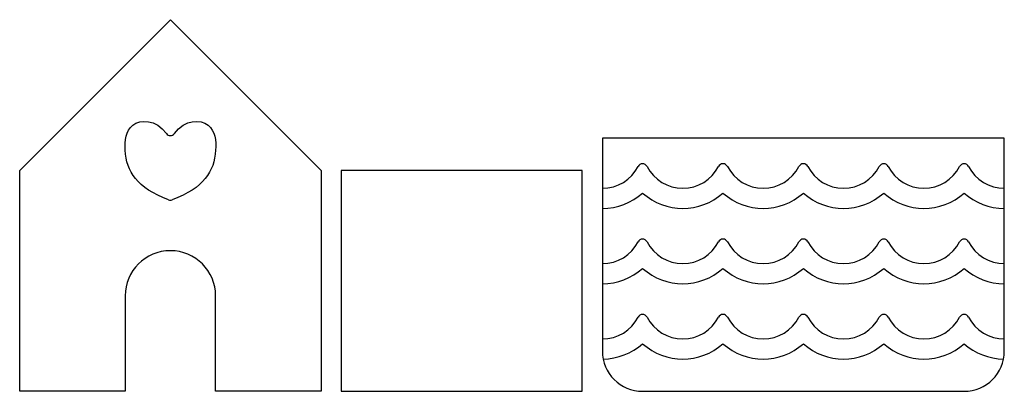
# Model space of a CAD drawing. Header units: millimetres. Extents: x -15 to 83, y 0 to 37.
import ezdxf

# ---------------------------------------------------------------- set-up
doc = ezdxf.new("R2010")
doc.units = ezdxf.units.MM

msp = doc.modelspace()

# ---------------------------------------------------------------- linework, layer by layer
at = {"color": 7, "linetype": 'Continuous', "lineweight": 25}
for p, q in [((-15, 22), (0, 37)), ((0, 37), (15, 22)), ((43, 25.213), (43, 4)), ((83, 25.213), (43, 25.213)), ((83, 4), (83, 25.213)), ((-15, 0), (-15, 22)), ((15, 22), (15, 0)), ((17, 22), (17, 0)), ((41, 22), (17, 22)), ((41, 0), (41, 22)), ((-4.5, 9.5), (-4.5, 0)), ((4.5, 0), (4.5, 9.5)), ((-4.5, 0), (-15, 0)), ((15, 0), (4.5, 0)), ((17, 0), (41, 0)), ((47, 0), (79, 0))]:
    msp.add_line(p, q, dxfattribs=at)
for centre, radius, start, end in [((0, 25.961), 0.5, 216.39959, 323.60041), ((47, 22.152), 0.5, 27.26597, 152.734), ((55, 22.152), 0.5, 27.26602, 152.73398), ((63, 22.152), 0.5, 27.26602, 152.73398), ((71, 22.152), 0.5, 27.26602, 152.73398), ((79, 22.152), 0.5, 27.266, 152.73403), ((43, 24.213), 4, 270, 332.734), ((51, 24.213), 4, 207.26597, 332.73398), ((59, 24.213), 4, 207.26602, 332.73398), ((67, 24.213), 4, 207.26602, 332.73398), ((75, 24.213), 4, 207.26602, 332.73403), ((83, 24.213), 4, 207.266, 269.99908), ((43, 24.213), 6, 270, 311.81034), ((51, 24.213), 6, 228.18963, 311.81034), ((59, 24.213), 6, 228.18966, 311.81034), ((67, 24.213), 6, 228.18966, 311.81034), ((75, 24.213), 6, 228.18966, 311.81037), ((83, 24.213), 6, 228.18966, 269.99939), ((0, 19.533), 0.5, 249.30676, 290.69324), ((43, 16.713), 4, 270, 332.734), ((47, 14.652), 0.5, 27.26597, 152.734), ((51, 16.713), 4, 207.26597, 332.73398), ((55, 14.652), 0.5, 27.26602, 152.73398), ((59, 16.713), 4, 207.26602, 332.73398), ((63, 14.652), 0.5, 27.26602, 152.73398), ((67, 16.713), 4, 207.26602, 332.73398), ((71, 14.652), 0.5, 27.26602, 152.73398), ((75, 16.713), 4, 207.26602, 332.73403), ((79, 14.652), 0.5, 27.266, 152.73403), ((83, 16.713), 4, 207.266, 269.99908), ((0, 9.5), 4.5, 0, 180), ((43, 16.713), 6, 270, 311.81034), ((51, 16.713), 6, 228.18963, 311.81034), ((59, 16.713), 6, 228.18966, 311.81034), ((67, 16.713), 6, 228.18966, 311.81034), ((75, 16.713), 6, 228.18966, 311.81037), ((83, 16.713), 6, 228.18966, 269.99939), ((43, 9.213), 4, 270, 332.734), ((47, 7.152), 0.5, 27.26597, 152.734), ((51, 9.213), 4, 207.26597, 332.73398), ((55, 7.152), 0.5, 27.26602, 152.73398), ((59, 9.213), 4, 207.26602, 332.73398), ((63, 7.152), 0.5, 27.26602, 152.73398), ((67, 9.213), 4, 207.26602, 332.73398), ((71, 7.152), 0.5, 27.26602, 152.73398), ((75, 9.213), 4, 207.26602, 332.73403), ((79, 7.152), 0.5, 27.266, 152.73403), ((83, 9.213), 4, 207.266, 269.99908), ((47, 4), 4, 180, 270), ((43, 9.213), 6, 270.74528, 311.81034), ((51, 9.213), 6, 228.18963, 311.81034), ((59, 9.213), 6, 228.18966, 311.81034), ((67, 9.213), 6, 228.18966, 311.81034), ((75, 9.213), 6, 228.18966, 311.81037), ((83, 9.213), 6, 228.18966, 269.25411), ((79, 4), 4, 270, 0)]:
    msp.add_arc(centre, radius, start, end, dxfattribs=at)
for points, knots in [([(-0.177, 19.066), (-3.335, 20.259), (-4.804, 22.541), (-4.338, 27.096), (-1.463, 27.102), (-0.402, 25.664)], [0.0092455, 0.0092455, 0.0092455, 0.0092455, 0.5112453, 0.728051, 0.9676093, 0.9676093, 0.9676093, 0.9676093]), ([(0.402, 25.664), (1.463, 27.102), (4.338, 27.096), (4.804, 22.541), (3.335, 20.259), (0.177, 19.066)], [0.0323907, 0.0323907, 0.0323907, 0.0323907, 0.271949, 0.4887547, 0.9907545, 0.9907545, 0.9907545, 0.9907545])]:
    msp.add_open_spline(points, degree=3, knots=knots, dxfattribs=at)

doc.saveas('drawing.dxf')
